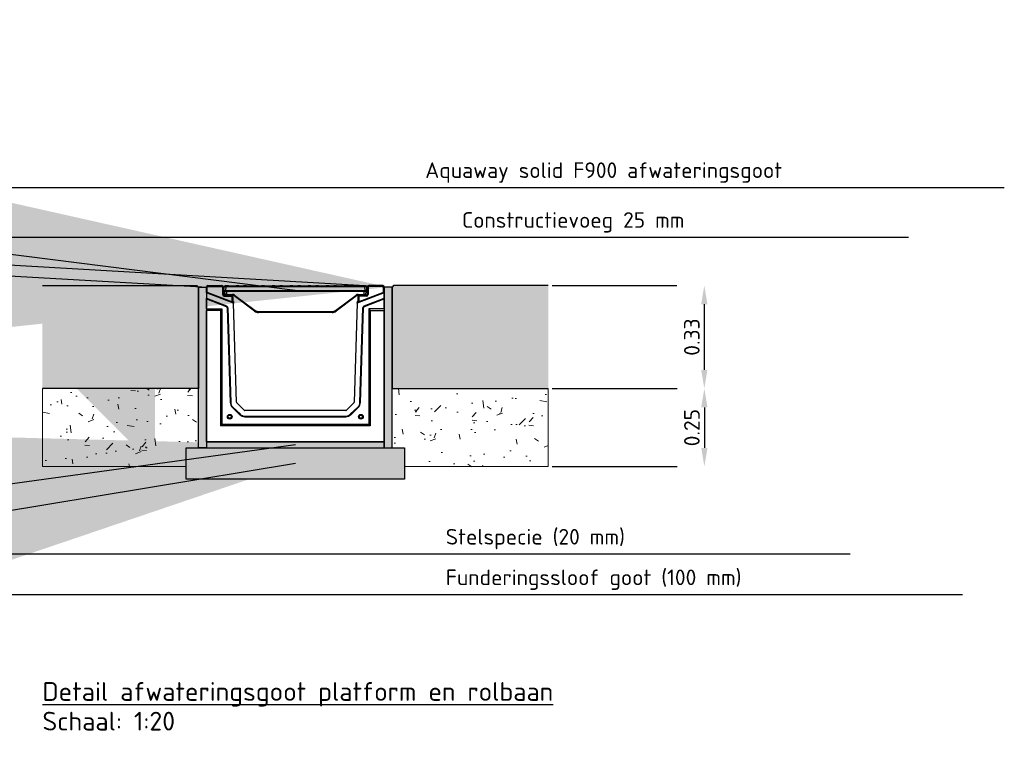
# Model space of a CAD drawing. Header units: metres. Extents: x 175829 to 176206141, y 407048 to 407918896.
# Tile 246 of 256: x 180703.07 to 180706.22, y 407270.96 to 407273.29. Entities that reach past the tile are written whole.
import ezdxf

# ---------------------------------------------------------------- set-up
doc = ezdxf.new("R2010")
doc.units = ezdxf.units.M
doc.header["$LTSCALE"] = 0.2
doc.header["$PDMODE"] = 3
doc.header["$PDSIZE"] = 1
doc.linetypes.add('ACAD_ISO08W100', pattern=[36, 24, -3, 6, -3])
doc.linetypes.add('XX-HIDDEN', pattern=[4, 2, -2])
doc.layers.add('B-WE-VH-GRONDWERK_BETONGRANULAAT_S&R-G', color=254, linetype='Continuous', lineweight=18)
doc.layers.add('N-WE-VH-BETONVERHARDING_330mm_PLATFORM-S&R-A', color=7, linetype='Continuous', true_color=0xf0f0f0)
for name, color, linetype in [('N-WE-VH-BETONVERHARDING_330mm_PLATFORM-S&R-G', 3, 'Continuous'), ('N-WE-VH-BETONVERHARDING_PLATFORM-S&R_AFWATERINGSGOOT-G', 3, 'Continuous'), ('N-WE-VH-BETONVERHARDING_PLATFORM-S&R_AFWATERINGSGOOT_BETONSLOOF_DETAIL-A', 252, 'Continuous'), ('N-WE-VH-BETONVERHARDING_PLATFORM-S&R_AFWATERINGSGOOT_BETONSLOOF_DETAIL-G', 2, 'Continuous'), ('N-WE-VH-BETONVERHARDING_PLATFORM-S&R_AFWATERINGSGOOT_STELSPECIE_DETAIL-A', 251, 'Continuous'), ('N-WE-VH-BETONVERHARDING_PLATFORM-S&R_AFWATERINGSGOOT_STELSPECIE_DETAIL-G', 2, 'Continuous'), ('N-WE-VH-CO-VOEGEN_BETONVERHARDING_UITZET_CONSTRUCTIEVOEG-G', 254, 'ACAD_ISO08W100'), ('X-XX-AL-TEKSTEN+MAATVOERING_C02-T', 3, 'Continuous'), ('X-XX-AL-TEKSTEN_LEGENTA-T', 7, 'Continuous')]:
    doc.layers.add(name, color=color, linetype=linetype)
doc.styles.add('NLCS 2.5 mm', font='isocpeur.ttf', dxfattribs={"height": 2.5})
doc.styles.add('RVB 5.0 mm IT', font='isocpeur.ttf', dxfattribs={"height": 5})
doc.dimstyles.new('NLCS-ARROW', dxfattribs={"dimtxt": 2.5, "dimasz": 3, "dimexe": 1.25, "dimexo": 0.625, "dimgap": 0.75, "dimtad": 1, "dimzin": 0, "dimdsep": 46, "dimtxsty": 'NLCS 2.5 mm', "dimcen": 0, "dimdle": 1, "dimclrd": 1, "dimclre": 251, "dimclrt": 7, "dimazin": 0, "dimtfac": 1, "dimtmove": 1, "dimatfit": 3, "dimfxl": 1, "dimtfillclr": 7, "dimtolj": 1, "dimtzin": 0, "dimarcsym": 0})

# ---------------------------------------------------------------- blocks, each defined once
blk = doc.blocks.new('*D12')
at = {"layer": 'Defpoints', "color": 0, "transparency": 16777216}
for p in [(180704.7585, 407272.4434), (180704.7585, 407272.1134), (180705.2585, 407272.1134)]:
    blk.add_point(p, dxfattribs=at)
at = {"layer": 'X-XX-AL-TEKSTEN_LEGENTA-T', "color": 251, "linetype": 'XX-HIDDEN', "lineweight": -2, "transparency": 16777216}
for p, q in [((180704.771, 407272.4434), (180705.2835, 407272.4434)), ((180704.771, 407272.1134), (180705.2835, 407272.1134))]:
    blk.add_line(p, q, dxfattribs=at)
at = {"layer": 'X-XX-AL-TEKSTEN_LEGENTA-T', "color": 1, "lineweight": -2, "transparency": 16777216}
blk.add_line((180705.2585, 407272.3834), (180705.2585, 407272.1734), dxfattribs=at)
at = {"layer": 'X-XX-AL-TEKSTEN_LEGENTA-T', "color": 1, "transparency": 16777216}
for points in [[(180705.2485, 407272.3834), (180705.2685, 407272.3834), (180705.2585, 407272.4434)], [(180705.2485, 407272.1734), (180705.2685, 407272.1734), (180705.2585, 407272.1134)]]:
    blk.add_solid(points, dxfattribs=at)
at = {"layer": 'X-XX-AL-TEKSTEN_LEGENTA-T', "color": 7, "transparency": 16777216, "insert": (180705.2185, 407272.2784), "char_height": 0.05, "attachment_point": 5, "rotation": 90, "style": 'NLCS 2.5 mm'}
blk.add_mtext('\\A1;0.33', dxfattribs=at)
blk = doc.blocks.new('*D19')
at = {"layer": 'Defpoints', "color": 0, "transparency": 16777216}
for p in [(180704.7587, 407272.1134), (180704.7587, 407271.8634), (180705.2587, 407271.8634)]:
    blk.add_point(p, dxfattribs=at)
at = {"layer": 'X-XX-AL-TEKSTEN_LEGENTA-T', "color": 251, "linetype": 'XX-HIDDEN', "lineweight": -2, "transparency": 16777216}
for p, q in [((180704.7712, 407272.1134), (180705.2837, 407272.1134)), ((180704.7712, 407271.8634), (180705.2837, 407271.8634))]:
    blk.add_line(p, q, dxfattribs=at)
at = {"layer": 'X-XX-AL-TEKSTEN_LEGENTA-T', "color": 1, "lineweight": -2, "transparency": 16777216}
blk.add_line((180705.2587, 407272.0534), (180705.2587, 407271.9234), dxfattribs=at)
at = {"layer": 'X-XX-AL-TEKSTEN_LEGENTA-T', "color": 1, "transparency": 16777216}
for points in [[(180705.2487, 407272.0534), (180705.2687, 407272.0534), (180705.2587, 407272.1134)], [(180705.2487, 407271.9234), (180705.2687, 407271.9234), (180705.2587, 407271.8634)]]:
    blk.add_solid(points, dxfattribs=at)
at = {"layer": 'X-XX-AL-TEKSTEN_LEGENTA-T', "color": 7, "transparency": 16777216, "insert": (180705.2187, 407271.9884), "char_height": 0.05, "attachment_point": 5, "rotation": 90, "style": 'NLCS 2.5 mm'}
blk.add_mtext('\\A1;0.25', dxfattribs=at)

msp = doc.modelspace()

# ---------------------------------------------------------------- hatches: boundary and pattern name
at = {"layer": 'B-WE-VH-GRONDWERK_BETONGRANULAAT_S&R-G', "transparency": 33554559}
h = msp.add_hatch(dxfattribs=at)
h.set_pattern_fill('AR-CONC', color=256, scale=0.001)
h.set_pattern_definition([(50, (0, 0), (0.182184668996, -0.01593908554), [0.01905, -0.20955]), (355, (0, 0), (-0.035243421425, 0.19105684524), [0.01524, -0.16764058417]), (100.4514447, (0.01518, -0.00133), (0.14694124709, 0.17511775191), [0.0161900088, -0.1780902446]), (46.1842, (0, 0.0508), (0.27107904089, -0.04204232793), [0.028575, -0.314325]), (96.63555761, (0.0226, 0.0473), (0.23740413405, 0.2474261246), [0.02428502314, -0.26713560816]), (351.18415117, (0, 0.0508), (0.23740413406, 0.24742612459), [0.02285996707, -0.25145973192]), (21, (0.0254, 0.0381), (0.15161439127, -0.102265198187), [0.01905, -0.20955]), (326, (0.0254, 0.0381), (0.06180202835, 0.18418796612), [0.01524, -0.16764]), (71.451445, (0.03803, 0.02958), (0.21341641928, 0.081922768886), [0.0161900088, -0.1780899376]), (37.5, (0, 0), (0.003088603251, 0.084555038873), [0, -0.165608, 0, -0.17018, 0, -0.168275]), (7.5, (0, 0), (0.06681966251, 0.100180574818), [0, -0.097028, 0, -0.161798, 0, -0.064135]), (327.5, (-0.05664, 0), (0.135590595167, -0.005728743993), [0, -0.0635, 0, -0.19812, 0, -0.26289]), (317.5, (-0.08204, 0), (0.148129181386, 0.025426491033), [0, -0.08255, 0, -0.131572, 0, -0.18669])])
h.paths.add_polyline_path([(180703.6385, 407272.1134), (180703.1385, 407272.1134), (180703.1385, 407271.8634), (180703.5986, 407271.8634), (180703.5986, 407271.9234), (180703.6385, 407271.9234)])
h.paths.add_polyline_path([(180704.7587, 407272.1134), (180704.2587, 407272.1134), (180704.2587, 407271.9234), (180704.2986, 407271.9234), (180704.2986, 407271.8634), (180704.7587, 407271.8634)])
h.paths.add_polyline_path([(180704.6699, 407269.7861), (180703.6449, 407269.7861), (180703.2949, 407269.7861), (180703.2949, 407269.5361), (180704.6699, 407269.5361)])
at = {"layer": 'N-WE-VH-BETONVERHARDING_330mm_PLATFORM-S&R-A'}
h = msp.add_hatch(color=256, dxfattribs=at)
h.dxf.hatch_style = 1
h.paths.add_polyline_path([(180703.6385, 407272.4384), (180703.6335, 407272.4434), (180703.1385, 407272.4434), (180703.1385, 407272.1134), (180703.6385, 407272.1134)])
h.paths.add_polyline_path([(180704.7585, 407272.4434), (180704.2635, 407272.4434), (180704.2585, 407272.4384), (180704.2585, 407272.1134), (180704.7585, 407272.1134)])
at = {"layer": 'N-WE-VH-BETONVERHARDING_PLATFORM-S&R_AFWATERINGSGOOT_BETONSLOOF_DETAIL-A'}
h = msp.add_hatch(color=256, dxfattribs=at)
h.dxf.hatch_style = 1
h.paths.add_polyline_path([(180704.2986, 407271.9234), (180703.5986, 407271.9234), (180703.5986, 407271.8234), (180703.9486, 407271.8234), (180704.2986, 407271.8234)])
at = {"layer": 'N-WE-VH-BETONVERHARDING_PLATFORM-S&R_AFWATERINGSGOOT_STELSPECIE_DETAIL-A'}
h = msp.add_hatch(color=256, dxfattribs=at)
h.dxf.hatch_style = 1
h.paths.add_polyline_path([(180704.2337, 407271.9434), (180703.6637, 407271.9434), (180703.6637, 407271.9234), (180704.2335, 407271.9234)])
at = {"layer": 'N-WE-VH-CO-VOEGEN_BETONVERHARDING_UITZET_CONSTRUCTIEVOEG-G'}
h = msp.add_hatch(dxfattribs=at)
h.set_pattern_fill('ANSI36', color=256)
h.paths.add_polyline_path([(180703.6385, 407272.4384), (180703.6635, 407272.4384), (180703.6635, 407271.9234), (180703.6385, 407271.9234)])
h.paths.add_polyline_path([(180704.2585, 407272.4384), (180704.2335, 407272.4384), (180704.2335, 407271.9234), (180704.2585, 407271.9234)])
h = msp.add_hatch(dxfattribs=at)
h.set_pattern_fill('ANSI31', color=256)
h.paths.add_polyline_path([(180704.1699, 407270.1111), (180704.1449, 407270.1111), (180704.1449, 407269.9161), (180704.1449, 407269.7861), (180704.1699, 407269.7861)])
h.paths.add_polyline_path([(180703.6635, 407272.4384), (180703.6385, 407272.4384), (180703.6385, 407272.1134), (180703.6385, 407271.9234), (180703.6635, 407271.9234)])
h.paths.add_polyline_path([(180704.2585, 407272.4384), (180704.2335, 407272.4384), (180704.2335, 407272.4234), (180704.2335, 407272.4224), (180704.2335, 407272.4204), (180704.2335, 407272.4029), (180704.2335, 407272.401), (180704.2335, 407272.3684), (180704.2335, 407272.364), (180704.2335, 407271.9434), (180704.2337, 407271.9434), (180704.2335, 407271.9234), (180704.2585, 407271.9234)])
at = {"layer": 'N-WE-VH-CO-VOEGEN_BETONVERHARDING_UITZET_CONSTRUCTIEVOEG-G', "ltscale": 0.4}
h = msp.add_hatch(color=256, dxfattribs=at)
h.dxf.hatch_style = 1
h.paths.add_polyline_path([(180703.6385, 407272.4384), (180703.6635, 407272.4384), (180703.6635, 407271.9234), (180703.6385, 407271.9234)])
h.paths.add_polyline_path([(180704.2585, 407272.4384), (180704.2335, 407272.4384), (180704.2335, 407271.9234), (180704.2585, 407271.9234)])
at = {"layer": 'X-XX-AL-TEKSTEN+MAATVOERING_C02-T'}
h = msp.add_hatch(color=256, dxfattribs=at)
h.dxf.hatch_style = 1
h.paths.add_polyline_path([(180703.4986, 407271.8634), (180703.4986, 407272.1134), (180703.2486, 407272.1134)], flags=0)
edge = h.paths.add_edge_path(flags=17)
edge.add_line((180703.4986, 407271.8634), (180703.4986, 407272.1134))
edge.add_line((180703.4986, 407271.8634), (180704.3986, 407271.8634))
edge.add_line((180704.3986, 407271.8634), (180704.6486, 407272.1134))
edge.add_line((180704.6486, 407272.1134), (180703.2486, 407272.1134))
edge.add_line((180703.4986, 407272.1134), (180703.2486, 407272.1134))
edge = h.paths.add_edge_path(flags=17)
edge.add_line((180703.2486, 407272.1134), (180703.4986, 407271.8634))
edge.add_line((180704.6486, 407272.1134), (180703.2486, 407272.1134))
edge.add_line((180704.3986, 407271.8634), (180704.6486, 407272.1134))
edge.add_line((180703.4986, 407271.8634), (180704.3986, 407271.8634))
h.paths.add_polyline_path([(180704.3986, 407271.8634), (180704.3986, 407272.1134), (180704.6486, 407272.1134)], flags=0)
edge = h.paths.add_edge_path(flags=0)
edge.add_line((180704.3986, 407271.8634), (180704.3986, 407272.1134))
edge.add_line((180704.3986, 407271.8634), (180704.6486, 407272.1134))
edge.add_line((180704.3986, 407272.1134), (180704.6486, 407272.1134))

# ---------------------------------------------------------------- linework, layer by layer
at = {"layer": 'B-WE-VH-GRONDWERK_BETONGRANULAAT_S&R-G', "flags": 128}
for points in [[(180703.1385, 407271.8634), (180703.1385, 407272.1134), (180703.6385, 407272.1134), (180703.6385, 407271.9234), (180703.5986, 407271.9234), (180703.5986, 407271.8634), (180703.1385, 407271.8634)], [(180704.7587, 407271.8634), (180704.7587, 407272.1134), (180704.2587, 407272.1134), (180704.2587, 407271.9234), (180704.2986, 407271.9234), (180704.2986, 407271.8634), (180704.7587, 407271.8634)]]:
    msp.add_lwpolyline(points, dxfattribs=at)
at = {"layer": 'N-WE-VH-BETONVERHARDING_330mm_PLATFORM-S&R-G', "flags": 128}
for points in [[(180703.1385, 407272.4434), (180703.6335, 407272.4434), (180703.6385, 407272.4384), (180703.6385, 407272.1134), (180703.1385, 407272.1134)], [(180704.7585, 407272.4434), (180704.2635, 407272.4434), (180704.2585, 407272.4384), (180704.2585, 407272.1134), (180704.7585, 407272.1134)]]:
    msp.add_lwpolyline(points, dxfattribs=at)
at = {"layer": 'N-WE-VH-BETONVERHARDING_PLATFORM-S&R_AFWATERINGSGOOT-G', "linetype": 'Continuous', "lineweight": 25}
for p, q in [((180703.6665, 407272.4384), (180703.6635, 407272.4384)), ((180703.6635, 407272.4234), (180703.6635, 407272.4384)), ((180703.6665, 407272.4234), (180703.6665, 407272.4384)), ((180703.6685, 407272.4434), (180703.6685, 407272.4404)), ((180703.6685, 407272.4434), (180703.7135, 407272.4434)), ((180703.6685, 407272.4404), (180703.7135, 407272.4404)), ((180703.7135, 407272.4404), (180703.7135, 407272.4434)), ((180703.7185, 407272.4384), (180703.7155, 407272.4384)), ((180703.7155, 407272.4384), (180703.7155, 407272.4144)), ((180703.7185, 407272.4384), (180703.7185, 407272.4144)), ((180703.72, 407272.4274), (180703.7205, 407272.4395)), ((180703.7235, 407272.4424), (180703.7252, 407272.4424)), ((180703.7255, 407272.4395), (180703.725, 407272.4274)), ((180703.7338, 407272.4424), (180703.7252, 407272.4424)), ((180703.7252, 407272.4424), (180703.7255, 407272.4424)), ((180703.7255, 407272.4395), (180703.7255, 407272.4424)), ((180704.1716, 407272.4395), (180703.7255, 407272.4395)), ((180703.7338, 407272.4424), (180703.7592, 407272.4424)), ((180703.7677, 407272.4424), (180703.7592, 407272.4424)), ((180703.7677, 407272.4424), (180703.7829, 407272.4424)), ((180703.7915, 407272.4424), (180703.7829, 407272.4424)), ((180703.7915, 407272.4424), (180703.8169, 407272.4424)), ((180703.8255, 407272.4424), (180703.8169, 407272.4424)), ((180703.8255, 407272.4424), (180703.8407, 407272.4424)), ((180703.8492, 407272.4424), (180703.8407, 407272.4424)), ((180703.8492, 407272.4424), (180703.8746, 407272.4424)), ((180703.8832, 407272.4424), (180703.8746, 407272.4424)), ((180703.8832, 407272.4424), (180703.8984, 407272.4424)), ((180703.907, 407272.4424), (180703.8984, 407272.4424)), ((180703.907, 407272.4424), (180703.9324, 407272.4424)), ((180703.9409, 407272.4424), (180703.9324, 407272.4424)), ((180703.9409, 407272.4424), (180703.9561, 407272.4424)), ((180703.9647, 407272.4424), (180703.9561, 407272.4424)), ((180703.9647, 407272.4424), (180703.9901, 407272.4424)), ((180703.9987, 407272.4424), (180703.9901, 407272.4424)), ((180703.9987, 407272.4424), (180704.0139, 407272.4424)), ((180704.0224, 407272.4424), (180704.0139, 407272.4424)), ((180704.0224, 407272.4424), (180704.0479, 407272.4424)), ((180704.0564, 407272.4424), (180704.0479, 407272.4424)), ((180704.0564, 407272.4424), (180704.0716, 407272.4424)), ((180704.0802, 407272.4424), (180704.0716, 407272.4424)), ((180704.0802, 407272.4424), (180704.1056, 407272.4424)), ((180704.1142, 407272.4424), (180704.1056, 407272.4424)), ((180704.1142, 407272.4424), (180704.1294, 407272.4424)), ((180704.1379, 407272.4424), (180704.1294, 407272.4424)), ((180704.1379, 407272.4424), (180704.1633, 407272.4424)), ((180704.1719, 407272.4424), (180704.1633, 407272.4424)), ((180704.1716, 407272.4395), (180704.1716, 407272.4424)), ((180704.1716, 407272.4424), (180704.1719, 407272.4424)), ((180704.172, 407272.4274), (180704.1716, 407272.4395)), ((180704.1719, 407272.4424), (180704.1736, 407272.4424)), ((180704.1766, 407272.4395), (180704.177, 407272.4274)), ((180704.1815, 407272.4384), (180704.1785, 407272.4384)), ((180704.1785, 407272.4384), (180704.1785, 407272.4144)), ((180704.1815, 407272.4384), (180704.1815, 407272.4144)), ((180704.1835, 407272.4434), (180704.1835, 407272.4404)), ((180704.2285, 407272.4434), (180704.1835, 407272.4434)), ((180704.2285, 407272.4404), (180704.1835, 407272.4404)), ((180704.2285, 407272.4404), (180704.2285, 407272.4434)), ((180704.2335, 407272.4384), (180704.2305, 407272.4384)), ((180704.2305, 407272.4234), (180704.2305, 407272.4384)), ((180704.2335, 407272.4234), (180704.2335, 407272.4384)), ((180703.6635, 407272.4234), (180703.6665, 407272.4234)), ((180703.6635, 407272.4224), (180703.6635, 407272.4234)), ((180703.7501, 407272.3891), (180703.6635, 407272.4224)), ((180703.6635, 407272.4204), (180703.6635, 407272.4224)), ((180703.7502, 407272.3872), (180703.6635, 407272.4204)), ((180703.6635, 407272.4204), (180703.6635, 407272.4029)), ((180703.6635, 407272.4029), (180703.7281, 407272.3781)), ((180703.6635, 407272.401), (180703.6635, 407272.4029)), ((180703.6635, 407272.401), (180703.7275, 407272.3764)), ((180703.6635, 407272.3684), (180703.6635, 407272.401)), ((180703.7155, 407272.4144), (180703.7185, 407272.4144)), ((180703.725, 407272.4274), (180703.72, 407272.4274)), ((180703.7205, 407272.4124), (180703.7205, 407272.4094)), ((180703.7205, 407272.4124), (180703.7435, 407272.4124)), ((180703.7205, 407272.4094), (180703.7435, 407272.4094)), ((180703.7235, 407272.4153), (180703.7231, 407272.4245)), ((180703.725, 407272.4274), (180704.172, 407272.4274)), ((180703.7281, 407272.4245), (180703.7281, 407272.4274)), ((180704.1689, 407272.4245), (180703.7281, 407272.4245)), ((180703.7281, 407272.4245), (180703.7285, 407272.4153)), ((180703.7285, 407272.4153), (180703.7474, 407272.4153)), ((180703.7285, 407272.4153), (180703.7285, 407272.4124)), ((180703.7474, 407272.4124), (180703.7435, 407272.4124)), ((180703.7435, 407272.4094), (180703.7435, 407272.4124)), ((180703.7448, 407272.4122), (180703.7448, 407272.4124)), ((180703.7485, 407272.4074), (180703.7455, 407272.4074)), ((180703.7455, 407272.4074), (180703.7455, 407272.3924)), ((180703.7474, 407272.4153), (180703.7474, 407272.4124)), ((180703.7486, 407272.4123), (180703.7478, 407272.4124)), ((180703.7485, 407272.4074), (180703.7485, 407272.3924)), ((180703.8182, 407272.3614), (180703.7522, 407272.4108)), ((180703.754, 407272.4131), (180703.82, 407272.3637)), ((180704.0771, 407272.3637), (180704.1431, 407272.4131)), ((180704.1449, 407272.4108), (180704.0789, 407272.3614)), ((180704.2335, 407272.4224), (180704.1469, 407272.3891)), ((180704.2335, 407272.4204), (180704.1469, 407272.3872)), ((180704.1493, 407272.4124), (180704.1485, 407272.4123)), ((180704.1515, 407272.4074), (180704.1485, 407272.4074)), ((180704.1485, 407272.4074), (180704.1485, 407272.3924)), ((180704.1497, 407272.4153), (180704.1686, 407272.4153)), ((180704.1497, 407272.4153), (180704.1497, 407272.4124)), ((180704.1535, 407272.4124), (180704.1497, 407272.4124)), ((180704.1515, 407272.4074), (180704.1515, 407272.3924)), ((180704.1523, 407272.4122), (180704.1522, 407272.4124)), ((180704.1535, 407272.4124), (180704.1535, 407272.4094)), ((180704.1765, 407272.4124), (180704.1535, 407272.4124)), ((180704.1765, 407272.4094), (180704.1535, 407272.4094)), ((180704.1686, 407272.4153), (180704.1689, 407272.4245)), ((180704.1686, 407272.4153), (180704.1686, 407272.4124)), ((180704.1689, 407272.4245), (180704.1689, 407272.4274)), ((180704.169, 407272.3781), (180704.2335, 407272.4029)), ((180704.1696, 407272.3764), (180704.2335, 407272.401)), ((180704.177, 407272.4274), (180704.172, 407272.4274)), ((180704.1739, 407272.4245), (180704.1736, 407272.4153)), ((180704.1765, 407272.4094), (180704.1765, 407272.4124)), ((180704.1785, 407272.4144), (180704.1815, 407272.4144)), ((180704.2335, 407272.4234), (180704.2305, 407272.4234)), ((180704.2335, 407272.4224), (180704.2335, 407272.4234)), ((180704.2335, 407272.4224), (180704.2335, 407272.4204)), ((180704.2335, 407272.4029), (180704.2335, 407272.4204)), ((180704.2335, 407272.4029), (180704.2335, 407272.401)), ((180704.2335, 407272.3684), (180704.2335, 407272.401)), ((180703.7281, 407272.3781), (180703.7275, 407272.3764)), ((180703.7325, 407272.372), (180703.7307, 407272.3719)), ((180703.7307, 407272.3719), (180703.7399, 407272.069)), ((180703.7325, 407272.372), (180703.7417, 407272.069)), ((180703.75, 407272.3924), (180703.7455, 407272.3924)), ((180703.75, 407272.3924), (180703.7501, 407272.3891)), ((180703.7501, 407272.3891), (180703.7502, 407272.3872)), ((180703.7598, 407272.0696), (180703.7502, 407272.3872)), ((180704.1469, 407272.3872), (180704.1372, 407272.0696)), ((180704.147, 407272.3924), (180704.1469, 407272.3891)), ((180704.1469, 407272.3872), (180704.1469, 407272.3891)), ((180704.147, 407272.3924), (180704.1515, 407272.3924)), ((180704.1554, 407272.069), (180704.1646, 407272.372)), ((180704.1572, 407272.069), (180704.1664, 407272.3719)), ((180704.1646, 407272.372), (180704.1664, 407272.3719)), ((180704.169, 407272.3781), (180704.1696, 407272.3764)), ((180703.6635, 407272.3684), (180703.7135, 407272.3684)), ((180703.6635, 407272.3684), (180703.6635, 407272.364)), ((180703.7091, 407272.364), (180703.6635, 407272.364)), ((180703.6635, 407271.9434), (180703.6635, 407272.364)), ((180703.7135, 407272.3684), (180703.7091, 407272.364)), ((180703.7091, 407272.364), (180703.7091, 407271.994)), ((180703.7135, 407272.3684), (180703.7135, 407271.9984)), ((180703.8302, 407272.3603), (180704.0669, 407272.3603)), ((180703.8302, 407272.3603), (180703.8302, 407272.3574)), ((180704.0669, 407272.3574), (180703.8302, 407272.3574)), ((180704.0669, 407272.3603), (180704.0669, 407272.3574)), ((180704.1835, 407272.3684), (180704.188, 407272.364)), ((180704.2335, 407272.3684), (180704.1835, 407272.3684)), ((180704.1835, 407272.3684), (180704.1835, 407271.9984)), ((180704.188, 407272.364), (180704.2335, 407272.364)), ((180704.188, 407272.364), (180704.188, 407271.994)), ((180704.2335, 407272.3684), (180704.2335, 407272.364)), ((180704.2335, 407271.9434), (180704.2335, 407272.364)), ((180703.7417, 407272.069), (180703.7399, 407272.069)), ((180703.7482, 407272.0544), (180703.7469, 407272.0531)), ((180703.7482, 407272.0544), (180703.7724, 407272.0311)), ((180703.785, 407272.0442), (180703.7608, 407272.0675)), ((180704.1363, 407272.0675), (180704.1121, 407272.0442)), ((180704.1247, 407272.0311), (180704.1489, 407272.0544)), ((180704.1489, 407272.0544), (180704.1502, 407272.0531)), ((180704.1554, 407272.069), (180704.1572, 407272.069)), ((180703.7469, 407272.0531), (180703.7711, 407272.0298)), ((180703.7724, 407272.0311), (180703.7711, 407272.0298)), ((180704.11, 407272.0434), (180703.787, 407272.0434)), ((180703.787, 407272.0252), (180704.11, 407272.0252)), ((180703.787, 407272.0252), (180703.787, 407272.0234)), ((180703.787, 407272.0234), (180704.11, 407272.0234)), ((180704.11, 407272.0252), (180704.11, 407272.0234)), ((180704.1247, 407272.0311), (180704.126, 407272.0298)), ((180704.126, 407272.0298), (180704.1502, 407272.0531)), ((180703.7091, 407271.994), (180703.7135, 407271.9984)), ((180704.188, 407271.994), (180703.7091, 407271.994)), ((180704.1835, 407271.9984), (180703.7135, 407271.9984)), ((180704.188, 407271.994), (180704.1835, 407271.9984)), ((180703.6637, 407271.9434), (180704.2337, 407271.9434))]:
    msp.add_line(p, q, dxfattribs=at)
for centre, radius in [((180703.7385, 407272.0234), 0.0075), ((180703.7385, 407272.0234), 0.007), ((180703.7385, 407272.0234), 0.005), ((180704.1585, 407272.0234), 0.0075), ((180704.1585, 407272.0234), 0.007), ((180704.1585, 407272.0234), 0.005)]:
    msp.add_circle(centre, radius, dxfattribs=at)
for centre, radius, start, end in [((180703.6685, 407272.4384), 0.005, 90, 180), ((180703.6685, 407272.4384), 0.002, 90, 180), ((180703.7135, 407272.4384), 0.005, 0, 90), ((180703.7135, 407272.4384), 0.002, 0, 90), ((180703.7235, 407272.4394), 0.003, 90, 178), ((180704.1736, 407272.4394), 0.003, 2, 90), ((180704.1835, 407272.4384), 0.005, 90, 180), ((180704.1835, 407272.4384), 0.002, 90, 180), ((180704.2285, 407272.4384), 0.005, 0, 90), ((180704.2285, 407272.4384), 0.002, 0, 90), ((180703.7205, 407272.4144), 0.005, 180, 270), ((180703.7205, 407272.4144), 0.002, 180, 270), ((180703.7201, 407272.4244), 0.003, 2, 90), ((180703.7265, 407272.4154), 0.003, 182, 270), ((180703.7435, 407272.4074), 0.005, 0, 90), ((180703.7435, 407272.4074), 0.002, 0, 90), ((180703.7474, 407272.4043), 0.011, 53.1925, 90), ((180703.7474, 407272.4044), 0.008, 53.1925, 90), ((180703.7259, 407272.4332), 0.0346, 319.5422, 324.3783), ((180704.1497, 407272.4043), 0.011, 90, 126.8075), ((180704.1712, 407272.4332), 0.0346, 215.6217, 220.4578), ((180704.1497, 407272.4044), 0.008, 90, 126.8075), ((180704.1535, 407272.4074), 0.005, 90, 180), ((180704.1535, 407272.4074), 0.002, 90, 180), ((180704.1706, 407272.4154), 0.003, 270, 358), ((180704.1765, 407272.4144), 0.002, 270, 0), ((180704.1765, 407272.4144), 0.005, 270, 0), ((180703.7257, 407272.3718), 0.005, 1.7389, 69), ((180703.7257, 407272.3718), 0.00682, 1.7389, 69), ((180704.1714, 407272.3718), 0.00682, 111, 178.2611), ((180704.1714, 407272.3718), 0.005, 111, 178.2611), ((180703.7919, 407272.3838), 0.0346, 319.5422, 324.3783), ((180703.8302, 407272.3774), 0.02, 233.1925, 270), ((180703.8302, 407272.3773), 0.017, 233.1925, 270), ((180704.0669, 407272.3773), 0.017, 270, 306.8075), ((180704.0669, 407272.3774), 0.02, 270, 306.8075), ((180704.1052, 407272.3838), 0.0346, 215.6217, 220.4578), ((180703.7628, 407272.0697), 0.023, 181.7389, 226.1), ((180703.7628, 407272.0697), 0.0212, 181.7389, 226.1), ((180703.7628, 407272.0697), 0.003, 181.7389, 226.1), ((180704.1342, 407272.0697), 0.003, 313.9, 358.2611), ((180704.1342, 407272.0697), 0.0212, 313.9, 358.2611), ((180704.1342, 407272.0697), 0.023, 313.9, 358.2611), ((180703.787, 407272.0464), 0.023, 226.1, 270), ((180703.787, 407272.0464), 0.0212, 226.1, 270), ((180703.787, 407272.0464), 0.003, 226.1, 269.9999), ((180704.11, 407272.0464), 0.003, 270, 313.9), ((180704.11, 407272.0464), 0.0212, 270, 313.9), ((180704.11, 407272.0464), 0.023, 270, 313.9)]:
    msp.add_arc(centre, radius, start, end, dxfattribs=at)
for centre, major_axis, ratio, start_param, end_param in [((180703.7255, 407272.4394), (0.005, -0.0001), 0.020923, 1.571722, 3.1413), ((180704.1716, 407272.4394), (0.005, 0.0001), 0.020923, 0.000292, 1.569871), ((180703.7282, 407272.4244), (0.00501, -0.0001), 0.020862, 1.57318, 3.142759), ((180703.7285, 407272.4154), (0.005, 0.0001), 0.020923, 3.141885, 4.711463), ((180704.1686, 407272.4154), (0.005, -0.0001), 0.020923, 4.713315, 6.282893), ((180704.1689, 407272.4244), (0.00501, 0.0001), 0.020862, 6.282019, 7.851598)]:
    msp.add_ellipse(centre, major_axis=major_axis, ratio=ratio, start_param=start_param, end_param=end_param, dxfattribs=at)
for points, knots in [([(180703.7255, 407272.4424), (180703.7258, 407272.4422), (180703.7263, 407272.442), (180703.7274, 407272.4412), (180703.7287, 407272.4404), (180703.7301, 407272.4399), (180703.731, 407272.4399), (180703.7312, 407272.4399)], [0, 0, 0, 0, 0.213304, 0.415369, 0.644194, 0.89786, 1, 1, 1, 1]), ([(180703.7312, 407272.4399), (180703.7317, 407272.4399), (180703.7325, 407272.44), (180703.7335, 407272.4404), (180703.734, 407272.4408), (180703.7344, 407272.4413), (180703.7345, 407272.4417), (180703.7344, 407272.442), (180703.7342, 407272.4423), (180703.7339, 407272.4424), (180703.7338, 407272.4424)], [0, 0, 0, 0, 0.234005, 0.37726, 0.484082, 0.566554, 0.649317, 0.72731, 0.846098, 1, 1, 1, 1]), ([(180703.7592, 407272.4424), (180703.759, 407272.4424), (180703.7587, 407272.4423), (180703.7585, 407272.442), (180703.7585, 407272.4416), (180703.7586, 407272.4412), (180703.759, 407272.4408), (180703.7596, 407272.4403), (180703.7606, 407272.44), (180703.7614, 407272.4399), (180703.7618, 407272.4399)], [0, 0, 0, 0, 0.154087, 0.27018, 0.357695, 0.445729, 0.5236, 0.637509, 0.816473, 1, 1, 1, 1]), ([(180703.7618, 407272.4399), (180703.7623, 407272.4399), (180703.7634, 407272.44), (180703.765, 407272.4408), (180703.7663, 407272.4418), (180703.7672, 407272.4423), (180703.7676, 407272.4424), (180703.7677, 407272.4424)], [0, 0, 0, 0, 0.198248, 0.43559, 0.680226, 0.907378, 1, 1, 1, 1]), ([(180703.7829, 407272.4424), (180703.7832, 407272.4423), (180703.7837, 407272.4422), (180703.7847, 407272.4415), (180703.7859, 407272.4407), (180703.7874, 407272.44), (180703.7885, 407272.4399), (180703.7889, 407272.4399)], [0, 0, 0, 0, 0.199867, 0.37892, 0.584116, 0.813096, 1, 1, 1, 1]), ([(180703.7889, 407272.4399), (180703.7894, 407272.4399), (180703.7903, 407272.44), (180703.7912, 407272.4404), (180703.7918, 407272.4408), (180703.7921, 407272.4413), (180703.7922, 407272.4417), (180703.7922, 407272.442), (180703.7919, 407272.4423), (180703.7917, 407272.4424), (180703.7915, 407272.4424)], [0, 0, 0, 0, 0.234005, 0.37726, 0.484082, 0.566554, 0.649317, 0.72731, 0.846098, 1, 1, 1, 1]), ([(180703.8169, 407272.4424), (180703.8168, 407272.4424), (180703.8165, 407272.4423), (180703.8162, 407272.442), (180703.8162, 407272.4416), (180703.8163, 407272.4412), (180703.8167, 407272.4408), (180703.8173, 407272.4403), (180703.8183, 407272.44), (180703.8191, 407272.4399), (180703.8195, 407272.4399)], [0, 0, 0, 0, 0.154087, 0.27018, 0.357695, 0.445729, 0.5236, 0.637509, 0.816473, 1, 1, 1, 1]), ([(180703.8195, 407272.4399), (180703.82, 407272.4399), (180703.8211, 407272.44), (180703.8227, 407272.4408), (180703.824, 407272.4418), (180703.8249, 407272.4423), (180703.8254, 407272.4424), (180703.8255, 407272.4424)], [0, 0, 0, 0, 0.198248, 0.43559, 0.680226, 0.907378, 1, 1, 1, 1]), ([(180703.8407, 407272.4424), (180703.841, 407272.4423), (180703.8415, 407272.4422), (180703.8424, 407272.4415), (180703.8437, 407272.4407), (180703.8451, 407272.44), (180703.8462, 407272.4399), (180703.8467, 407272.4399)], [0, 0, 0, 0, 0.199867, 0.37892, 0.584116, 0.813096, 1, 1, 1, 1]), ([(180703.8467, 407272.4399), (180703.8472, 407272.4399), (180703.848, 407272.44), (180703.849, 407272.4404), (180703.8495, 407272.4408), (180703.8498, 407272.4413), (180703.8499, 407272.4417), (180703.8499, 407272.442), (180703.8497, 407272.4423), (180703.8494, 407272.4424), (180703.8492, 407272.4424)], [0, 0, 0, 0, 0.234005, 0.3772599, 0.4840818, 0.5665537, 0.6493173, 0.7273099, 0.8460977, 1, 1, 1, 1]), ([(180703.8746, 407272.4424), (180703.8745, 407272.4424), (180703.8742, 407272.4423), (180703.874, 407272.442), (180703.8739, 407272.4416), (180703.8741, 407272.4412), (180703.8744, 407272.4408), (180703.8751, 407272.4403), (180703.876, 407272.44), (180703.8768, 407272.4399), (180703.8772, 407272.4399)], [0, 0, 0, 0, 0.154087, 0.27018, 0.357695, 0.445729, 0.5236, 0.637509, 0.816473, 1, 1, 1, 1]), ([(180703.8772, 407272.4399), (180703.8777, 407272.4399), (180703.8788, 407272.44), (180703.8804, 407272.4408), (180703.8818, 407272.4418), (180703.8827, 407272.4423), (180703.8831, 407272.4424), (180703.8832, 407272.4424)], [0, 0, 0, 0, 0.198248, 0.43559, 0.680226, 0.907378, 1, 1, 1, 1]), ([(180703.8984, 407272.4424), (180703.8987, 407272.4423), (180703.8992, 407272.4422), (180703.9002, 407272.4415), (180703.9014, 407272.4407), (180703.9029, 407272.44), (180703.9039, 407272.4399), (180703.9044, 407272.4399)], [0, 0, 0, 0, 0.199867, 0.37892, 0.584116, 0.813096, 1, 1, 1, 1]), ([(180703.9044, 407272.4399), (180703.9049, 407272.4399), (180703.9057, 407272.44), (180703.9067, 407272.4404), (180703.9073, 407272.4408), (180703.9076, 407272.4413), (180703.9077, 407272.4417), (180703.9076, 407272.442), (180703.9074, 407272.4423), (180703.9071, 407272.4424), (180703.907, 407272.4424)], [0, 0, 0, 0, 0.234005, 0.37726, 0.484082, 0.566554, 0.649317, 0.72731, 0.846098, 1, 1, 1, 1]), ([(180703.9324, 407272.4424), (180703.9322, 407272.4424), (180703.9319, 407272.4423), (180703.9317, 407272.442), (180703.9317, 407272.4416), (180703.9318, 407272.4412), (180703.9322, 407272.4408), (180703.9328, 407272.4403), (180703.9338, 407272.44), (180703.9346, 407272.4399), (180703.935, 407272.4399)], [0, 0, 0, 0, 0.154087, 0.27018, 0.357695, 0.445729, 0.5236, 0.637509, 0.816473, 1, 1, 1, 1]), ([(180703.935, 407272.4399), (180703.9355, 407272.4399), (180703.9366, 407272.44), (180703.9382, 407272.4408), (180703.9395, 407272.4418), (180703.9404, 407272.4423), (180703.9408, 407272.4424), (180703.9409, 407272.4424)], [0, 0, 0, 0, 0.198248, 0.43559, 0.680226, 0.907378, 1, 1, 1, 1]), ([(180703.9561, 407272.4424), (180703.9564, 407272.4423), (180703.9569, 407272.4422), (180703.9579, 407272.4415), (180703.9591, 407272.4407), (180703.9606, 407272.44), (180703.9617, 407272.4399), (180703.9621, 407272.4399)], [0, 0, 0, 0, 0.199867, 0.37892, 0.584116, 0.813096, 1, 1, 1, 1]), ([(180703.9621, 407272.4399), (180703.9626, 407272.4399), (180703.9635, 407272.44), (180703.9644, 407272.4404), (180703.965, 407272.4408), (180703.9653, 407272.4413), (180703.9654, 407272.4417), (180703.9654, 407272.442), (180703.9652, 407272.4423), (180703.9649, 407272.4424), (180703.9647, 407272.4424)], [0, 0, 0, 0, 0.234005, 0.37726, 0.484082, 0.566554, 0.649317, 0.72731, 0.846098, 1, 1, 1, 1]), ([(180703.9901, 407272.4424), (180703.99, 407272.4424), (180703.9897, 407272.4423), (180703.9894, 407272.442), (180703.9894, 407272.4416), (180703.9896, 407272.4412), (180703.9899, 407272.4408), (180703.9905, 407272.4403), (180703.9915, 407272.44), (180703.9923, 407272.4399), (180703.9927, 407272.4399)], [0, 0, 0, 0, 0.154087, 0.27018, 0.357695, 0.445729, 0.5236, 0.637509, 0.816473, 1, 1, 1, 1]), ([(180703.9927, 407272.4399), (180703.9932, 407272.4399), (180703.9943, 407272.44), (180703.9959, 407272.4408), (180703.9973, 407272.4418), (180703.9981, 407272.4423), (180703.9986, 407272.4424), (180703.9987, 407272.4424)], [0, 0, 0, 0, 0.198248, 0.43559, 0.680226, 0.907378, 1, 1, 1, 1]), ([(180704.0139, 407272.4424), (180704.0142, 407272.4423), (180704.0147, 407272.4422), (180704.0157, 407272.4415), (180704.0169, 407272.4407), (180704.0183, 407272.44), (180704.0194, 407272.4399), (180704.0199, 407272.4399)], [0, 0, 0, 0, 0.199867, 0.37892, 0.584116, 0.813096, 1, 1, 1, 1]), ([(180704.0199, 407272.4399), (180704.0204, 407272.4399), (180704.0212, 407272.44), (180704.0222, 407272.4404), (180704.0227, 407272.4408), (180704.023, 407272.4413), (180704.0232, 407272.4417), (180704.0231, 407272.442), (180704.0229, 407272.4423), (180704.0226, 407272.4424), (180704.0224, 407272.4424)], [0, 0, 0, 0, 0.234005, 0.3772599, 0.4840818, 0.5665537, 0.6493173, 0.7273099, 0.8460977, 1, 1, 1, 1]), ([(180704.0479, 407272.4424), (180704.0477, 407272.4424), (180704.0474, 407272.4423), (180704.0472, 407272.442), (180704.0471, 407272.4416), (180704.0473, 407272.4412), (180704.0476, 407272.4408), (180704.0483, 407272.4403), (180704.0492, 407272.44), (180704.05, 407272.4399), (180704.0504, 407272.4399)], [0, 0, 0, 0, 0.154087, 0.27018, 0.357695, 0.445729, 0.5236, 0.637509, 0.816473, 1, 1, 1, 1]), ([(180704.0504, 407272.4399), (180704.0509, 407272.4399), (180704.052, 407272.44), (180704.0536, 407272.4408), (180704.055, 407272.4418), (180704.0559, 407272.4423), (180704.0563, 407272.4424), (180704.0564, 407272.4424)], [0, 0, 0, 0, 0.198248, 0.43559, 0.680226, 0.907378, 1, 1, 1, 1]), ([(180704.0716, 407272.4424), (180704.0719, 407272.4423), (180704.0724, 407272.4422), (180704.0734, 407272.4415), (180704.0746, 407272.4407), (180704.0761, 407272.44), (180704.0771, 407272.4399), (180704.0776, 407272.4399)], [0, 0, 0, 0, 0.1998667, 0.37892, 0.5841155, 0.8130963, 1, 1, 1, 1]), ([(180704.0776, 407272.4399), (180704.0781, 407272.4399), (180704.0789, 407272.44), (180704.0799, 407272.4404), (180704.0805, 407272.4408), (180704.0808, 407272.4413), (180704.0809, 407272.4417), (180704.0808, 407272.442), (180704.0806, 407272.4423), (180704.0803, 407272.4424), (180704.0802, 407272.4424)], [0, 0, 0, 0, 0.234005, 0.3772599, 0.4840818, 0.5665537, 0.6493173, 0.7273099, 0.8460977, 1, 1, 1, 1]), ([(180704.1056, 407272.4424), (180704.1054, 407272.4424), (180704.1051, 407272.4423), (180704.1049, 407272.442), (180704.1049, 407272.4416), (180704.105, 407272.4412), (180704.1054, 407272.4408), (180704.106, 407272.4403), (180704.107, 407272.44), (180704.1078, 407272.4399), (180704.1082, 407272.4399)], [0, 0, 0, 0, 0.154087, 0.27018, 0.357695, 0.445729, 0.5236, 0.637509, 0.816473, 1, 1, 1, 1]), ([(180704.1082, 407272.4399), (180704.1087, 407272.4399), (180704.1098, 407272.44), (180704.1114, 407272.4408), (180704.1127, 407272.4418), (180704.1136, 407272.4423), (180704.114, 407272.4424), (180704.1142, 407272.4424)], [0, 0, 0, 0, 0.198248, 0.43559, 0.680226, 0.907378, 1, 1, 1, 1]), ([(180704.1294, 407272.4424), (180704.1296, 407272.4423), (180704.1301, 407272.4422), (180704.1311, 407272.4415), (180704.1323, 407272.4407), (180704.1338, 407272.44), (180704.1349, 407272.4399), (180704.1353, 407272.4399)], [0, 0, 0, 0, 0.199867, 0.37892, 0.584116, 0.813096, 1, 1, 1, 1]), ([(180704.1353, 407272.4399), (180704.1358, 407272.4399), (180704.1367, 407272.44), (180704.1376, 407272.4404), (180704.1382, 407272.4408), (180704.1385, 407272.4413), (180704.1386, 407272.4417), (180704.1386, 407272.442), (180704.1384, 407272.4423), (180704.1381, 407272.4424), (180704.1379, 407272.4424)], [0, 0, 0, 0, 0.234005, 0.37726, 0.484082, 0.566554, 0.649317, 0.72731, 0.846098, 1, 1, 1, 1]), ([(180704.1633, 407272.4424), (180704.1632, 407272.4424), (180704.1629, 407272.4423), (180704.1627, 407272.442), (180704.1626, 407272.4416), (180704.1628, 407272.4412), (180704.1631, 407272.4408), (180704.1637, 407272.4403), (180704.1647, 407272.44), (180704.1655, 407272.4399), (180704.1659, 407272.4399)], [0, 0, 0, 0, 0.154087, 0.2701802, 0.3576946, 0.4457288, 0.5235998, 0.6375093, 0.8164734, 1, 1, 1, 1]), ([(180704.1659, 407272.4399), (180704.1664, 407272.4399), (180704.1675, 407272.44), (180704.1691, 407272.4408), (180704.1705, 407272.4418), (180704.1712, 407272.4423), (180704.1716, 407272.4423), (180704.1716, 407272.4424)], [0, 0, 0, 0, 0.212103, 0.466033, 0.727767, 0.970794, 1, 1, 1, 1]), ([(180704.1739, 407272.4245), (180704.174, 407272.4249), (180704.1741, 407272.4254), (180704.1744, 407272.426), (180704.1746, 407272.4262), (180704.1747, 407272.4264), (180704.1749, 407272.4265), (180704.175, 407272.4267), (180704.1752, 407272.4268), (180704.1754, 407272.427), (180704.1761, 407272.4273), (180704.1766, 407272.4274), (180704.1769, 407272.4274)], [0, 0, 0, 0, 0.28949, 0.396258, 0.439772, 0.476324, 0.493405, 0.51064, 0.548295, 0.594054, 0.650487, 1, 1, 1, 1]), ([(180704.1739, 407272.4245), (180704.174, 407272.4249), (180704.1741, 407272.4258), (180704.175, 407272.4267), (180704.1759, 407272.4273), (180704.1766, 407272.4274), (180704.1769, 407272.4274)], [0, 0, 0, 0, 0.2707, 0.562316, 0.789298, 1, 1, 1, 1])]:
    msp.add_open_spline(points, degree=3, knots=knots, dxfattribs=at)
at = {"layer": 'N-WE-VH-BETONVERHARDING_PLATFORM-S&R_AFWATERINGSGOOT_BETONSLOOF_DETAIL-G', "flags": 128}
msp.add_lwpolyline([(180703.9486, 407271.8234), (180703.5986, 407271.8234), (180703.5986, 407271.9234), (180704.2986, 407271.9234), (180704.2986, 407271.8234), (180703.9486, 407271.8234)], dxfattribs=at)
at = {"layer": 'N-WE-VH-BETONVERHARDING_PLATFORM-S&R_AFWATERINGSGOOT_STELSPECIE_DETAIL-G', "flags": 128}
msp.add_lwpolyline([(180703.6637, 407271.9434), (180703.6637, 407271.9234), (180704.2335, 407271.9234), (180704.2335, 407271.9434)], close=True, dxfattribs=at)
at = {"layer": 'N-WE-VH-CO-VOEGEN_BETONVERHARDING_UITZET_CONSTRUCTIEVOEG-G', "ltscale": 0.4, "flags": 128}
for points in [[(180703.6385, 407272.4384), (180703.6635, 407272.4384), (180703.6635, 407271.9234), (180703.6385, 407271.9234)], [(180704.2585, 407272.4384), (180704.2335, 407272.4384), (180704.2335, 407271.9234), (180704.2585, 407271.9234)]]:
    msp.add_lwpolyline(points, close=True, dxfattribs=at)

# ---------------------------------------------------------------- texts
at = {"layer": 'X-XX-AL-TEKSTEN_LEGENTA-T', "style": 'RVB 5.0 mm IT'}
for s, p in [('%%UDetail afwateringsgoot platform en rolbaan', (180703.1385, 407271.1134)), ('Schaal: 1:20', (180703.1385, 407271.0184))]:
    msp.add_text(s, height=0.06, dxfattribs=at).set_placement(p)
at = {"layer": 'X-XX-AL-TEKSTEN_LEGENTA-T', "color": 7, "char_height": 0.05, "attachment_point": 7, "style": 'NLCS 2.5 mm'}
for s, insert in [('\\A1;Aquaway solid F900 afwateringsgoot', (180704.3645, 407272.7727)), ('\\A1;Constructievoeg 25 mm ', (180704.4822, 407272.6133)), ('\\A1;Stelspecie (20 mm)', (180704.4304, 407271.5988)), ('\\A1;Funderingssloof goot (100 mm)', (180704.4304, 407271.4688))]:
    msp.add_mtext(s, dxfattribs=dict(at, insert=insert))

# ---------------------------------------------------------------- dimensions: what is measured, and where the dimension line sits
at = {"layer": 'X-XX-AL-TEKSTEN_LEGENTA-T', "color": 7}
for p1, p2, picture, middle in [((180704.7585, 407272.4434), (180704.7585, 407272.1134), '*D12', (180705.2185, 407272.2784)), ((180704.7587, 407272.1134), (180704.7587, 407271.8634), '*D19', (180705.2187, 407271.9884))]:
    dim = msp.add_aligned_dim(p1=p1, p2=p2, distance=0.5, dimstyle='NLCS-ARROW', dxfattribs=at)
    dim.commit()
    dim.dimension.update_dxf_attribs({"geometry": picture, "text_midpoint": middle})

# ---------------------------------------------------------------- leaders
at = {"layer": 'X-XX-AL-TEKSTEN_LEGENTA-T', "annotation_type": 0, "has_hookline": 1, "hookline_direction": 0}
for points, text_width in [([(180703.9485, 407272.4274), (180701.3495, 407272.7577), (180704.3495, 407272.7577)], 1.12), ([(180703.6493, 407272.4384), (180700.8722, 407272.5983), (180703.8722, 407272.5983)], 0.695), ([(180704.2443, 407272.4384), (180701.4672, 407272.5983), (180704.4672, 407272.5983)], 0.695), ([(180703.3409, 407269.9411), (180700.9168, 407270.5108), (180703.9168, 407270.5108)], 1.3725)]:
    msp.add_leader(points, dimstyle='NLCS-ARROW', override={"dimscale": 0}, dxfattribs=dict(at, text_width=text_width))
at = {"layer": 'X-XX-AL-TEKSTEN_LEGENTA-T', "color": 7, "annotation_type": 0, "has_hookline": 1, "hookline_direction": 0}
for points, text_width in [([(180703.9487, 407271.9334), (180701.4154, 407271.5838), (180704.4154, 407271.5838)], 0.56), ([(180703.9486, 407271.8734), (180701.4154, 407271.4538), (180704.4154, 407271.4538)], 0.92)]:
    msp.add_leader(points, dimstyle='NLCS-ARROW', override={"dimscale": 0}, dxfattribs=dict(at, text_width=text_width))

doc.saveas('drawing.dxf')
